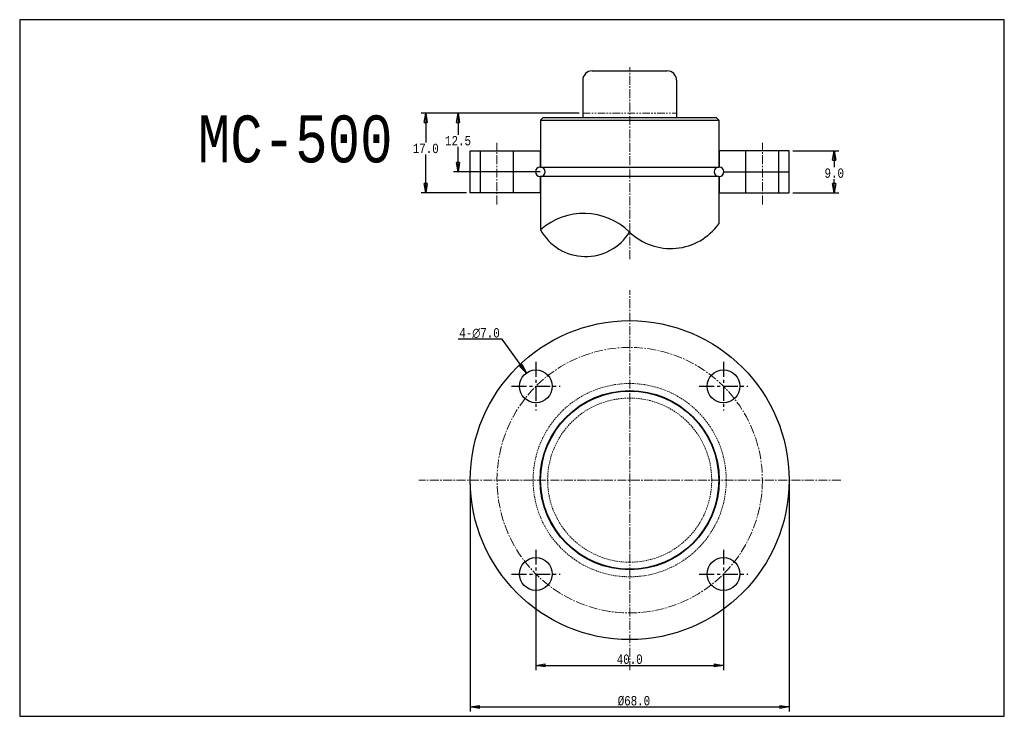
# Model space of a CAD drawing. Header units: millimetres. Extents: x 10622 to 10832, y 8651 to 8799.
import ezdxf
from ezdxf.enums import TextEntityAlignment as Align

# ---------------------------------------------------------------- set-up
doc = ezdxf.new("R2010")
doc.units = ezdxf.units.MM
doc.header["$LTSCALE"] = 0.1
for name, pattern in [('CENTER', [50.8, 31.75, -6.35, 6.35, -6.35]), ('CENTER2', [28.575, 19.05, -3.175, 3.175, -3.175]), ('HIDDEN2', [4.7625, 3.175, -1.5875]), ('PHANTOM2', [31.75, 15.875, -3.175, 3.175, -3.175, 3.175, -3.175])]:
    doc.linetypes.add(name, pattern=pattern)
doc.layers.get('0').update_dxf_attribs({"color": 3})
for name, color, linetype in [('CL', 1, 'CENTER'), ('IL', 7, 'Continuous'), ('text', 4, 'Continuous')]:
    doc.layers.add(name, color=color, linetype=linetype)
for name, color, linetype, lineweight in [('도면층1', 1, 'CENTER2', 9), ('도면층2', 2, 'HIDDEN2', 15), ('도면층3', 3, 'Continuous', 25), ('도면층5', 1, 'PHANTOM2', 9)]:
    doc.layers.add(name, color=color, linetype=linetype, lineweight=lineweight)
doc.styles.add('ciwhs', font='monotxt.shx', dxfattribs={"width": 0.8, "bigfont": 'ciwhs.shx'})
doc.dimstyles.new('STANDARD1.0', dxfattribs={"dimtxt": 2, "dimasz": 2, "dimexe": 1, "dimexo": 0.8, "dimgap": 0.3, "dimtad": 1, "dimtih": 1, "dimtoh": 1, "dimdec": 1, "dimzin": 0, "dimdsep": 46, "dimtxsty": 'ciwhs', "dimblk1": 'CLOSED', "dimblk2": 'CLOSED', "dimsah": 1, "dimcen": 0, "dimclrd": 4, "dimclre": 4, "dimclrt": 10, "dimadec": 1, "dimazin": 0, "dimtfac": 1, "dimtdec": 1, "dimtofl": 0, "dimtmove": 0, "dimatfit": 0, "dimldrblk": 'CLOSED', "dimfxl": 0, "dimtolj": 1, "dimtzin": 0, "dimarcsym": 0})

# ---------------------------------------------------------------- blocks, each defined once
blk = doc.blocks.new('_CLOSED')
at = {"color": 0, "linetype": 'ByBlock'}
for p, q in [((-1, 0.17), (0, 0)), ((-1, 0.17), (-1, -0.17)), ((0, 0), (-1, -0.17)), ((0, 0), (-1, 0))]:
    blk.add_line(p, q, dxfattribs=at)
blk = doc.blocks.new('*D4')
at = {"layer": 'DefPoints', "color": 0, "transparency": 16777216}
for p in [(10731.7, 8680.84), (10771.72, 8680.84), (10771.72, 8661.37)]:
    blk.add_point(p, dxfattribs=at)
at = {"layer": 'IL', "color": 4, "lineweight": -2, "transparency": 16777216}
for p, q in [((10731.7, 8680.04), (10731.7, 8660.37)), ((10771.72, 8680.04), (10771.72, 8660.37)), ((10733.7, 8661.37), (10769.72, 8661.37))]:
    blk.add_line(p, q, dxfattribs=at)
at = {"layer": 'IL', "color": 4, "lineweight": -2, "transparency": 16777216, "xscale": 2, "yscale": 2, "zscale": 2, "rotation": 180}
blk.add_blockref('_CLOSED', (10731.7, 8661.37), dxfattribs=at)
at = {"layer": 'IL', "color": 4, "lineweight": -2, "transparency": 16777216, "xscale": 2, "yscale": 2, "zscale": 2}
blk.add_blockref('_CLOSED', (10771.72, 8661.37), dxfattribs=at)
at = {"layer": 'IL', "color": 10, "transparency": 16777216, "insert": (10751.71, 8662.67), "char_height": 2, "attachment_point": 5, "style": 'ciwhs'}
blk.add_mtext('\\A1;40.0', dxfattribs=at)
blk = doc.blocks.new('*D5')
at = {"layer": 'DefPoints', "color": 0, "transparency": 16777216}
for p in [(10717.71, 8700.85), (10785.71, 8700.85), (10785.71, 8652.5)]:
    blk.add_point(p, dxfattribs=at)
at = {"layer": 'IL', "color": 4, "lineweight": -2, "transparency": 16777216}
for p, q in [((10717.71, 8700.05), (10717.71, 8651.5)), ((10785.71, 8700.05), (10785.71, 8651.5)), ((10719.71, 8652.5), (10783.71, 8652.5))]:
    blk.add_line(p, q, dxfattribs=at)
at = {"layer": 'IL', "color": 4, "lineweight": -2, "transparency": 16777216, "xscale": 2, "yscale": 2, "zscale": 2, "rotation": 180}
blk.add_blockref('_CLOSED', (10717.71, 8652.5), dxfattribs=at)
at = {"layer": 'IL', "color": 4, "lineweight": -2, "transparency": 16777216, "xscale": 2, "yscale": 2, "zscale": 2}
blk.add_blockref('_CLOSED', (10785.71, 8652.5), dxfattribs=at)
at = {"layer": 'IL', "color": 10, "transparency": 16777216, "insert": (10752.62, 8653.8), "char_height": 2, "attachment_point": 5, "style": 'ciwhs'}
blk.add_mtext('\\A1;%%c68.0', dxfattribs=at)
blk = doc.blocks.new('*D6')
at = {"layer": 'DefPoints', "color": 0, "transparency": 16777216}
for p in [(10708.21, 8779.1), (10741.71, 8779.1), (10717.71, 8762.07)]:
    blk.add_point(p, dxfattribs=at)
at = {"layer": 'IL', "color": 4, "lineweight": -2, "transparency": 16777216}
for p, q in [((10740.91, 8779.1), (10707.21, 8779.1)), ((10708.21, 8777.1), (10708.21, 8772.85)), ((10708.21, 8764.07), (10708.21, 8770.25)), ((10716.91, 8762.07), (10707.21, 8762.07))]:
    blk.add_line(p, q, dxfattribs=at)
at = {"layer": 'IL', "color": 4, "lineweight": -2, "transparency": 16777216, "xscale": 2, "yscale": 2, "zscale": 2}
for p, rotation in [((10708.21, 8779.1), 90), ((10708.21, 8762.07), 270)]:
    blk.add_blockref('_CLOSED', p, dxfattribs=dict(at, rotation=rotation))
at = {"layer": 'IL', "color": 10, "transparency": 16777216, "insert": (10708.21, 8771.55), "char_height": 2, "attachment_point": 5, "style": 'ciwhs'}
blk.add_mtext('\\A1;17.0', dxfattribs=at)
blk = doc.blocks.new('*D7')
at = {"layer": 'DefPoints', "color": 0, "transparency": 16777216}
for p in [(10785.71, 8771.07), (10795.34, 8771.07), (10785.71, 8762.07)]:
    blk.add_point(p, dxfattribs=at)
at = {"layer": 'IL', "color": 4, "lineweight": -2, "transparency": 16777216}
for p, q in [((10786.51, 8771.07), (10796.34, 8771.07)), ((10795.34, 8769.07), (10795.34, 8767.59)), ((10795.34, 8764.07), (10795.34, 8764.99)), ((10786.51, 8762.07), (10796.34, 8762.07))]:
    blk.add_line(p, q, dxfattribs=at)
at = {"layer": 'IL', "color": 4, "lineweight": -2, "transparency": 16777216, "xscale": 2, "yscale": 2, "zscale": 2}
for p, rotation in [((10795.34, 8771.07), 90), ((10795.34, 8762.07), 270)]:
    blk.add_blockref('_CLOSED', p, dxfattribs=dict(at, rotation=rotation))
at = {"layer": 'IL', "color": 10, "transparency": 16777216, "insert": (10795.34, 8766.29), "char_height": 2, "attachment_point": 5, "style": 'ciwhs'}
blk.add_mtext('\\A1;9.0', dxfattribs=at)
blk = doc.blocks.new('*D8')
at = {"layer": 'DefPoints', "color": 0, "transparency": 16777216}
for p in [(10729.66, 8723.71), (10733.73, 8718.02)]:
    blk.add_point(p, dxfattribs=at)
at = {"layer": 'IL', "color": 4, "lineweight": -2, "transparency": 16777216}
for p, q in [((10724.52, 8730.89), (10715.15, 8730.89)), ((10728.49, 8725.33), (10724.52, 8730.89))]:
    blk.add_line(p, q, dxfattribs=at)
at = {"layer": 'IL', "color": 4, "lineweight": -2, "transparency": 16777216, "xscale": 2, "yscale": 2, "zscale": 2, "rotation": 305.6039883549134}
blk.add_blockref('_CLOSED', (10729.66, 8723.71), dxfattribs=at)
at = {"layer": 'IL', "color": 10, "transparency": 16777216, "insert": (10719.68, 8732.19), "char_height": 2, "attachment_point": 5, "style": 'ciwhs'}
blk.add_mtext('\\A1;4-∅7.0', dxfattribs=at)
blk = doc.blocks.new('*D10')
at = {"layer": 'DefPoints', "color": 0, "transparency": 16777216}
for p in [(10715.1, 8779.1), (10741.71, 8779.1), (10733.41, 8766.6)]:
    blk.add_point(p, dxfattribs=at)
at = {"layer": 'IL', "color": 4, "lineweight": -2, "transparency": 16777216}
for p, q in [((10740.91, 8779.1), (10714.1, 8779.1)), ((10715.1, 8777.1), (10715.1, 8774.5)), ((10715.1, 8768.6), (10715.1, 8771.9)), ((10732.61, 8766.6), (10714.1, 8766.6))]:
    blk.add_line(p, q, dxfattribs=at)
at = {"layer": 'IL', "color": 4, "lineweight": -2, "transparency": 16777216, "xscale": 2, "yscale": 2, "zscale": 2}
for p, rotation in [((10715.1, 8779.1), 90), ((10715.1, 8766.6), 270)]:
    blk.add_blockref('_CLOSED', p, dxfattribs=dict(at, rotation=rotation))
at = {"layer": 'IL', "color": 10, "transparency": 16777216, "insert": (10715.1, 8773.2), "char_height": 2, "attachment_point": 5, "style": 'ciwhs'}
blk.add_mtext('\\A1;12.5', dxfattribs=at)

msp = doc.modelspace()

# ---------------------------------------------------------------- linework, layer by layer
msp.add_lwpolyline([(10621.61, 8650.51), (10831.61, 8650.51), (10831.61, 8799.01), (10621.61, 8799.01)], close=True)
at = {"layer": 'CL'}
for p, q in [((10731.7, 8726.04), (10731.7, 8715.68)), ((10771.72, 8726.04), (10771.72, 8715.68)), ((10726.52, 8720.86), (10736.88, 8720.86)), ((10766.54, 8720.86), (10776.9, 8720.86)), ((10731.7, 8686.02), (10731.7, 8675.66)), ((10771.72, 8686.02), (10771.72, 8675.66)), ((10726.52, 8680.84), (10736.88, 8680.84)), ((10766.54, 8680.84), (10776.9, 8680.84))]:
    msp.add_line(p, q, dxfattribs=at)
at = {"layer": '도면층1'}
for p, q in [((10751.71, 8747.99), (10751.71, 8788.91)), ((10723.41, 8759.63), (10723.41, 8772.73)), ((10780.01, 8759.63), (10780.01, 8772.73)), ((10751.71, 8660.35), (10751.71, 8741.36)), ((10796.71, 8700.85), (10706.71, 8700.85))]:
    msp.add_line(p, q, dxfattribs=at)
msp.add_circle((10751.71, 8700.85), 28.3, dxfattribs=at)
at = {"layer": '도면층2'}
for radius in [20.6, 17.5]:
    msp.add_circle((10751.71, 8700.85), radius, dxfattribs=at)
at = {"layer": '도면층3'}
for p, q in [((10743.71, 8788.1), (10759.71, 8788.1)), ((10741.71, 8786.1), (10741.71, 8778.1)), ((10761.71, 8786.1), (10761.71, 8778.1)), ((10732.71, 8777.6), (10733.21, 8778.1)), ((10770.21, 8778.1), (10733.21, 8778.1)), ((10770.21, 8778.1), (10770.71, 8777.6)), ((10732.71, 8777.6), (10732.71, 8767.6)), ((10732.71, 8777.6), (10770.71, 8777.6)), ((10770.71, 8777.6), (10770.71, 8767.6)), ((10717.71, 8762.07), (10717.71, 8771.07)), ((10717.71, 8771.07), (10732.71, 8771.07)), ((10719.91, 8762.07), (10719.91, 8771.07)), ((10726.91, 8762.07), (10726.91, 8771.07)), ((10732.61, 8771.07), (10732.61, 8767.6)), ((10785.71, 8771.07), (10770.71, 8771.07)), ((10770.81, 8771.07), (10770.81, 8767.6)), ((10776.51, 8762.07), (10776.51, 8771.07)), ((10783.51, 8762.07), (10783.51, 8771.07)), ((10785.71, 8762.07), (10785.71, 8771.07)), ((10732.71, 8767.6), (10770.71, 8767.6)), ((10731.61, 8766.6), (10717.71, 8766.6)), ((10732.61, 8765.6), (10732.61, 8762.07)), ((10732.71, 8765.6), (10732.71, 8754.2)), ((10770.71, 8765.6), (10732.71, 8765.6)), ((10770.71, 8765.6), (10770.71, 8755.49)), ((10770.81, 8765.6), (10770.81, 8762.07)), ((10771.81, 8766.6), (10785.71, 8766.6)), ((10732.71, 8762.07), (10717.71, 8762.07)), ((10770.71, 8762.07), (10785.71, 8762.07))]:
    msp.add_line(p, q, dxfattribs=at)
for centre, radius in [((10751.71, 8700.85), 34), ((10731.7, 8720.86), 3.5), ((10771.72, 8720.86), 3.5), ((10751.71, 8700.85), 19.1), ((10751.71, 8700.85), 19), ((10731.7, 8680.84), 3.5), ((10771.72, 8680.84), 3.5)]:
    msp.add_circle(centre, radius, dxfattribs=at)
for centre, radius, start, end in [((10743.71, 8786.1), 2, 90, 180), ((10759.71, 8786.1), 2, 0, 90), ((10732.61, 8766.6), 1, 90, 270), ((10732.71, 8766.6), 1, 270, 90), ((10770.71, 8766.6), 1, 90, 270), ((10770.81, 8766.6), 1, 270, 90), ((10741.96, 8743.74), 13.96, 45.7626, 131.4958), ((10760.44, 8762.84), 12.62, 226.1231, 324.3918), ((10742.33, 8759.52), 11, 208.9432, 328.3151)]:
    msp.add_arc(centre, radius, start, end, dxfattribs=at)
at = {"layer": '도면층5'}
msp.add_line((10741.71, 8779.1), (10761.71, 8779.1), dxfattribs=at)

# ---------------------------------------------------------------- texts
at = {"layer": 'text', "style": 'ciwhs', "width": 0.8}
msp.add_text('MC-500', height=10, dxfattribs=at).set_placement((10701.14, 8768.59), align=Align.RIGHT)

# ---------------------------------------------------------------- dimensions: what is measured, and where the dimension line sits
at = {"layer": 'IL'}
for base, p1, p2, picture, middle in [((10708.21, 8779.1), (10717.71, 8762.07), (10741.71, 8779.1), '*D6', (10708.21, 8771.55)), ((10715.1, 8779.1), (10733.41, 8766.6), (10741.71, 8779.1), '*D10', (10715.1, 8773.2)), ((10795.34, 8771.07), (10785.71, 8762.07), (10785.71, 8771.07), '*D7', (10795.34, 8766.29))]:
    dim = msp.add_linear_dim(base=base, p1=p1, p2=p2, angle=90, dimstyle='STANDARD1.0', dxfattribs=at)
    dim.commit()
    dim.dimension.update_dxf_attribs({"geometry": picture, "text_midpoint": middle, "dimtype": 160})
dim = msp.add_diameter_dim_2p(p1=(10733.73, 8718.02), p2=(10729.66, 8723.71), text='4-<>', dimstyle='STANDARD1.0', dxfattribs=at)
dim.commit()
dim.dimension.update_dxf_attribs({"geometry": '*D8', "text_midpoint": (10719.68, 8730.89), "dimtype": 163})
dim = msp.add_linear_dim(base=(10785.71, 8652.5), p1=(10717.71, 8700.85), p2=(10785.71, 8700.85), text='%%c<>', dimstyle='STANDARD1.0', dxfattribs=at)
dim.commit()
dim.dimension.update_dxf_attribs({"geometry": '*D5', "text_midpoint": (10752.62, 8652.5), "dimtype": 160})
dim = msp.add_linear_dim(base=(10771.72, 8661.37), p1=(10731.7, 8680.84), p2=(10771.72, 8680.84), dimstyle='STANDARD1.0', dxfattribs=at)
dim.commit()
dim.dimension.update_dxf_attribs({"geometry": '*D4', "text_midpoint": (10751.71, 8661.37), "dimtype": 160})

doc.saveas('drawing.dxf')
